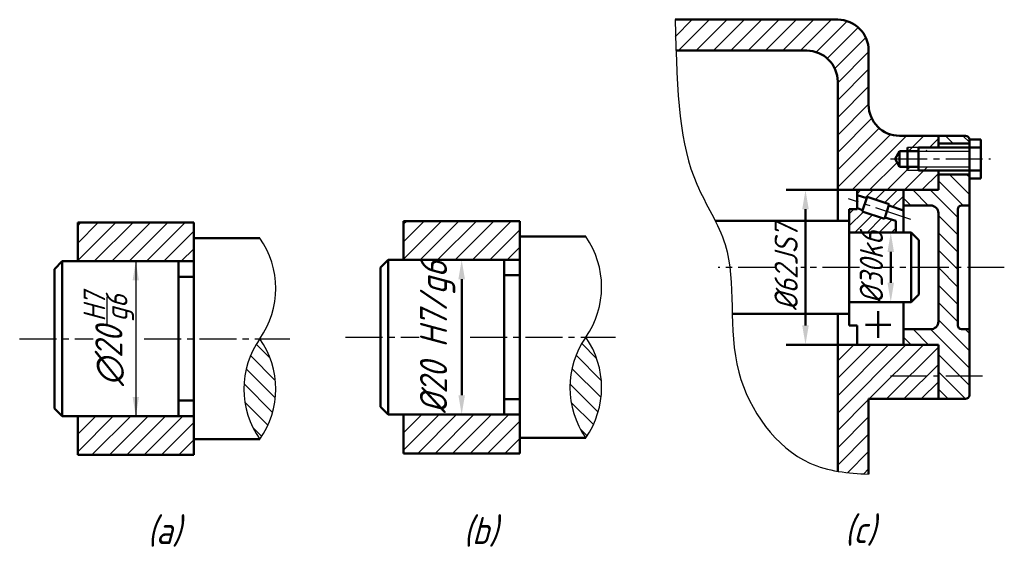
# Model space of a CAD drawing. Header units: millimetres. Extents: x 90 to 217, y 35 to 103.
import ezdxf

# ---------------------------------------------------------------- set-up
doc = ezdxf.new("R2010")
doc.units = ezdxf.units.MM
doc.header["$LTSCALE"] = 0.5
doc.linetypes.add('CENTER2', pattern=[28.575, 19.05, -3.175, 3.175, -3.175])
for name, color, linetype in [('剖面线层', 7, 'Continuous'), ('尺寸层', 221, 'Continuous'), ('细实线层', 7, 'Continuous')]:
    doc.layers.add(name, color=color, linetype=linetype)
for name, color, linetype, lineweight in [('文字层', 227, 'Continuous', 20), ('点画线层', 3, 'CENTER2', 25), ('粗实线层', 1, 'Continuous', 50)]:
    doc.layers.add(name, color=color, linetype=linetype, lineweight=lineweight)
doc.styles.add('工程字体（斜）', font='gbeitc.shx', dxfattribs={"bigfont": 'gbcbig.shx'})
doc.styles.add('工程斜体', font='gbeitc.shx', dxfattribs={"bigfont": 'gbcbig.shx'})
doc.dimstyles.new('gb35', dxfattribs={"dimtxt": 3.5, "dimasz": 2.5, "dimexe": 2.5, "dimexo": 0, "dimgap": 1, "dimtad": 1, "dimdsep": 46, "dimtxsty": '工程字体（斜）', "dimcen": 0, "dimadec": 0, "dimazin": 0, "dimtfac": 1, "dimtmove": 0, "dimatfit": 3, "dimfxl": 0, "dimarcsym": 0})
pattern_1 = [(45, (-131.8737, -84.1677), (-1.122532, 1.122532), [])]
pattern_2 = [(45, (-99.441, -112.749), (-1.122532, 1.122532), [])]
pattern_3 = [(45, (-141.518, -112.9367), (-1.122532, 1.122532), [])]

# ---------------------------------------------------------------- blocks, each defined once
blk = doc.blocks.new('*D13')
at = {"layer": 'Defpoints', "color": 0, "ltscale": 0.5}
for p in [(195.73, 81.43), (191.58, 61.43), (195.73, 61.43)]:
    blk.add_point(p, dxfattribs=at)
at = {"layer": '尺寸层', "color": 0, "lineweight": -2, "ltscale": 0.5}
for p, q in [((195.73, 81.43), (189.08, 81.43)), ((191.58, 78.93), (191.58, 63.93)), ((195.73, 61.43), (189.08, 61.43))]:
    blk.add_line(p, q, dxfattribs=at)
at = {"layer": '尺寸层', "color": 0, "ltscale": 0.5}
for points in [[(191.16, 78.93), (192, 78.93), (191.58, 81.43)], [(191.16, 63.93), (192, 63.93), (191.58, 61.43)]]:
    blk.add_solid(points, dxfattribs=at)
at = {"layer": '尺寸层', "color": 0, "ltscale": 0.5, "insert": (189.08, 71.43), "char_height": 3, "attachment_point": 5, "rotation": 90, "style": '工程字体（斜）'}
blk.add_mtext('%%C62JS7', dxfattribs=at)
blk = doc.blocks.new('*D14')
at = {"layer": 'Defpoints', "color": 0, "ltscale": 0.5}
for p in [(201.23, 75.93), (201.23, 66.93), (202.59, 66.93)]:
    blk.add_point(p, dxfattribs=at)
at = {"layer": '尺寸层', "color": 0, "lineweight": -2, "ltscale": 0.5}
for p, q in [((201.23, 75.93), (205.09, 75.93)), ((202.59, 73.43), (202.59, 69.43)), ((201.23, 66.93), (205.09, 66.93))]:
    blk.add_line(p, q, dxfattribs=at)
at = {"layer": '尺寸层', "color": 0, "ltscale": 0.5}
for points in [[(202.17, 73.43), (203, 73.43), (202.59, 75.93)], [(202.17, 69.43), (203, 69.43), (202.59, 66.93)]]:
    blk.add_solid(points, dxfattribs=at)
at = {"layer": '尺寸层', "color": 0, "ltscale": 0.5, "insert": (200.09, 71.43), "char_height": 3, "attachment_point": 5, "rotation": 90, "style": '工程字体（斜）'}
blk.add_mtext('%%C30k6', dxfattribs=at)
blk = doc.blocks.new('*D15')
at = {"layer": 'Defpoints', "color": 0, "ltscale": 0.5}
for p in [(150.69, 72.4), (147.19, 52.4), (150.69, 52.4)]:
    blk.add_point(p, dxfattribs=at)
at = {"layer": '尺寸层', "color": 0, "lineweight": -2, "ltscale": 0.5}
for p, q in [((150.69, 72.4), (144.69, 72.4)), ((147.19, 69.9), (147.19, 54.9)), ((150.69, 52.4), (144.69, 52.4))]:
    blk.add_line(p, q, dxfattribs=at)
at = {"layer": '尺寸层', "color": 0, "ltscale": 0.5}
for points in [[(146.77, 69.9), (147.61, 69.9), (147.19, 72.4)], [(146.77, 54.9), (147.61, 54.9), (147.19, 52.4)]]:
    blk.add_solid(points, dxfattribs=at)
at = {"layer": '尺寸层', "color": 0, "ltscale": 0.5, "insert": (144.08, 62.4), "char_height": 3.5, "attachment_point": 5, "rotation": 90, "style": '工程字体（斜）'}
blk.add_mtext('%%C20 H7/g6', dxfattribs=at)
blk = doc.blocks.new('fg')
at = {"layer": '剖面线层', "ltscale": 0.5}
h = blk.add_hatch(dxfattribs=at)
h.set_pattern_fill('ANSI31', scale=0.5, style=0)
h.set_pattern_definition(pattern_1)
h.paths.add_polyline_path([(67.86, 15.257, 0.4142136), (63.86, 19.257), (42.86, 19.257), (42.86, 15.257), (59.86, 15.257, -0.4142136), (63.86, 11.257), (63.86, -2.743), (76.86, -2.743), (76.86, -0.243), (75.36, -0.243), (72.86, -0.243), (72.86, 0.257), (71.86, 0.257), (71.282, 1.257), (71.86, 2.257), (72.86, 2.257), (72.86, 2.757), (75.36, 2.757), (76.86, 2.757), (76.86, 4.257), (71.86, 4.257, -0.4142136), (67.86, 8.257)])
h.paths.add_polyline_path([(75.36, 2.757), (72.86, 2.757), (72.86, 2.257), (75.36, 2.257)], flags=17)
h.paths.add_polyline_path([(75.36, 0.257), (72.86, 0.257), (72.86, -0.243), (75.36, -0.243)], flags=17)
h = blk.add_hatch(dxfattribs=at)
h.set_pattern_fill('ANSI31', scale=0.5, style=0)
h.set_pattern_definition(pattern_3)
edge = h.paths.add_edge_path()
edge.add_line((-34.259, -6.958), (-34.259, -11.958))
edge.add_line((-19.259, -11.958), (-34.259, -11.958))
edge.add_line((-19.259, -31.958), (-19.259, -36.958))
edge.add_line((-34.259, -6.958), (-19.259, -6.958))
h = blk.add_hatch(dxfattribs=at)
h.set_pattern_fill('ANSI31', scale=0.5, style=0)
h.set_pattern_definition(pattern_2)
edge = h.paths.add_edge_path()
edge.add_line((7.818, -6.77), (7.818, -11.77))
edge.add_line((22.818, -11.77), (7.818, -11.77))
edge.add_line((22.818, -31.77), (22.818, -36.77))
edge.add_line((7.818, -6.77), (22.818, -6.77))
h = blk.add_hatch(dxfattribs=at)
h.set_pattern_fill('ANSI31', scale=0.5, angle=90, style=0)
h.set_pattern_definition([(135, (-124.2874, -84.1677), (-1.122532, -1.122532), [])])
edge = h.paths.add_edge_path()
edge.add_arc((-20.01, -28.458), 11.316, 324.94109, 395.05891)
edge.add_arc((-1.485, -28.458), 11.316, 144.94109, 215.05891)
h = blk.add_hatch(dxfattribs=at)
h.set_pattern_fill('ANSI31', scale=0.5, angle=90, style=0)
h.set_pattern_definition([(135, (-129.345, -84.1677), (-1.122532, -1.122532), [])])
edge = h.paths.add_edge_path()
edge.add_arc((22.067, -28.27), 11.316, 324.94109, 395.05891)
edge.add_arc((40.592, -28.27), 11.316, 144.94109, 215.05891)
h = blk.add_hatch(dxfattribs=at)
h.set_pattern_fill('ANSI31', scale=0.5, style=0)
h.set_pattern_definition(pattern_1)
edge = h.paths.add_edge_path()
edge.add_line((67.86, -29.743), (76.86, -29.743))
edge.add_line((76.86, -29.743), (76.86, -22.743))
edge.add_line((76.86, -22.743), (63.86, -22.743))
edge.add_line((63.86, -22.743), (63.86, -39.089))
edge.add_spline(control_points=[(63.86, -39.089), (65.159, -39.311), (66.501, -39.405), (67.86, -39.452)], knot_values=[61.6065401, 61.6065401, 61.6065401, 61.6065401, 65.6068425, 65.6068425, 65.6068425, 65.6068425], degree=3, periodic=0)
edge.add_line((67.86, -39.452), (67.86, -29.743))
h = blk.add_hatch(dxfattribs=at)
h.set_pattern_fill('ANSI31', scale=0.5, style=0)
h.set_pattern_definition(pattern_2)
h.paths.add_polyline_path([(22.818, -31.77), (7.818, -31.77), (7.818, -36.77), (22.818, -36.77)])
h = blk.add_hatch(dxfattribs=at)
h.set_pattern_fill('ANSI31', scale=0.5, style=0)
h.set_pattern_definition(pattern_3)
h.paths.add_polyline_path([(-19.259, -31.958), (-34.259, -31.958), (-34.259, -36.958), (-19.259, -36.958)])
at = {"layer": '细实线层', "ltscale": 0.5}
h = blk.add_hatch(dxfattribs=at)
h.set_pattern_fill('ANSI31', scale=0.5, angle=90, style=0)
h.set_pattern_definition([(135, (-131.8737, -84.1677), (-1.122532, -1.122532), [])])
h.paths.add_polyline_path([(80.36, 4.257), (76.86, 4.257), (76.86, 3.257), (80.86, 3.257), (80.86, 3.757, 0.4142136)])
h.paths.add_polyline_path([(80.86, -0.743), (76.86, -0.743), (76.86, -2.743), (72.36, -2.743), (72.36, -4.743), (75.86, -4.743, -0.4142136), (76.86, -5.743), (76.86, -12.743), (79.36, -12.743), (79.36, -5.243, -0.4142136), (79.86, -4.743), (80.86, -4.743)])
h.paths.add_polyline_path([(79.36, -12.743), (76.86, -12.743), (76.86, -19.743, -0.4142136), (75.86, -20.743), (72.36, -20.743), (72.36, -22.743), (76.86, -22.743), (76.86, -26.743), (80.86, -26.743), (80.86, -20.743), (79.86, -20.743, -0.4142136), (79.36, -20.243)])
h.paths.add_polyline_path([(80.86, -26.743), (76.86, -26.743), (76.86, -29.743), (80.36, -29.743, 0.4142136), (80.86, -29.243)])
h = blk.add_hatch(dxfattribs=at)
h.set_pattern_fill('ANSI31', scale=0.35, style=0)
h.set_pattern_definition([(45, (-131.8737, -84.1677), (-0.7857724, 0.7857724), [])])
h.paths.add_polyline_path([(72.36, -2.743), (66.36, -2.743), (66.36, -3.399), (67.613, -3.817), (67.676, -3.627), (70.522, -4.576), (70.459, -4.766), (72.36, -5.399)])
h.paths.add_polyline_path([(71.36, -6.753), (69.953, -6.284), (69.89, -6.473), (67.044, -5.525), (67.107, -5.335), (66.36, -5.086), (66.36, -5.243), (65.36, -5.243), (65.36, -6.743), (65.36, -8.243), (71.36, -8.243)])
at = {"layer": '尺寸层', "color": 7, "ltscale": 0.5}
for p, q in [((-23.257, -11.958), (-29.26, -11.958)), ((-26.76, -11.958), (-26.76, -31.958)), ((-30.467, -20.022), (-30.467, -16.543)), ((-23.257, -31.958), (-29.26, -31.958))]:
    blk.add_line(p, q, dxfattribs=at)
for points in [[(-27.168, -14.408), (-26.351, -14.408), (-26.76, -11.958)], [(-27.168, -29.508), (-26.351, -29.508), (-26.76, -31.958)]]:
    blk.add_solid(points, dxfattribs=at)
at = {"layer": '点画线层', "color": 7, "ltscale": 0.5}
for p, q in [((70.67, 1.257), (83.613, 1.257)), ((73.327, -6.565), (65.247, -3.872)), ((55.787, -12.743), (48.435, -12.743)), ((66.667, -12.743), (59.12, -12.743)), ((85.371, -12.743), (69.706, -12.743)), ((-41.753, -21.958), (-32.252, -21.958)), ((-25.668, -21.958), (-6.887, -21.958)), ((0.324, -21.77), (9.825, -21.77)), ((16.409, -21.77), (35.19, -21.77)), ((70.67, -26.743), (82.858, -26.743))]:
    blk.add_line(p, q, dxfattribs=at)
at = {"layer": '粗实线层', "color": 7, "ltscale": 0.5}
for p, q in [((42.86, 19.257), (63.86, 19.257)), ((42.986, 15.257), (59.86, 15.257)), ((67.86, 15.257), (67.86, 8.257)), ((63.86, 11.257), (63.86, -6.743)), ((71.86, 4.257), (80.36, 4.257)), ((76.86, 4.257), (76.86, 2.757)), ((72.86, 2.757), (72.86, -0.243)), ((74.283, 2.757), (82.36, 2.757)), ((74.283, 2.757), (74.283, -0.243)), ((76.86, 3.257), (80.86, 3.257)), ((80.86, 3.757), (82.36, 3.757)), ((80.86, 3.757), (80.86, -29.243)), ((82.36, 3.757), (82.36, -1.243)), ((71.86, 2.257), (71.282, 1.257)), ((71.86, 2.257), (74.283, 2.257)), ((71.86, 2.257), (71.86, 0.257)), ((71.282, 1.257), (71.86, 0.257)), ((71.86, 0.257), (74.283, 0.257)), ((74.283, -0.243), (82.36, -0.243)), ((76.86, -0.243), (76.86, -2.743)), ((76.86, -0.743), (80.86, -0.743)), ((80.86, -1.243), (82.36, -1.243)), ((63.86, -2.743), (76.86, -2.743)), ((66.36, -5.243), (66.36, -2.743)), ((67.613, -3.817), (66.36, -3.399)), ((67.044, -5.525), (67.676, -3.627)), ((70.522, -4.576), (67.676, -3.627)), ((72.36, -8.243), (72.36, -2.743)), ((69.89, -6.473), (70.522, -4.576)), ((72.36, -5.399), (70.459, -4.766)), ((72.36, -4.743), (75.86, -4.743)), ((79.86, -4.743), (80.86, -4.743)), ((65.36, -6.743), (65.36, -5.243)), ((65.36, -5.243), (66.36, -5.243)), ((67.107, -5.335), (66.36, -5.086)), ((69.89, -6.473), (67.044, -5.525)), ((71.36, -6.753), (69.953, -6.284)), ((76.86, -5.743), (76.86, -19.743)), ((79.36, -5.243), (79.36, -20.243)), ((-34.259, -6.958), (-34.259, -11.958)), ((-34.259, -6.958), (-19.259, -6.958)), ((-19.259, -6.958), (-19.259, -31.958)), ((7.818, -6.77), (7.818, -11.77)), ((7.818, -6.77), (22.818, -6.77)), ((22.818, -6.77), (22.818, -31.77)), ((65.36, -6.743), (48.059, -6.743)), ((65.36, -6.743), (65.36, -12.743)), ((71.36, -8.243), (71.36, -6.753)), ((22.818, -8.77), (31.33, -8.77)), ((73.36, -8.243), (65.36, -8.243)), ((73.36, -8.243), (74.36, -9.243)), ((73.36, -8.243), (73.36, -12.743)), ((-19.259, -8.958), (-10.747, -8.958)), ((74.36, -9.243), (74.36, -12.743)), ((-36.259, -11.958), (-37.259, -12.958)), ((-36.259, -11.958), (-36.259, -31.958)), ((-36.259, -11.958), (-34.259, -11.958)), ((-19.259, -11.958), (-34.259, -11.958)), ((-21.259, -11.958), (-21.259, -31.958)), ((5.818, -11.77), (4.818, -12.77)), ((5.818, -11.77), (5.818, -31.77)), ((5.818, -11.77), (7.818, -11.77)), ((22.818, -11.77), (7.818, -11.77)), ((20.818, -11.77), (20.818, -31.77)), ((-37.259, -12.958), (-37.259, -30.958)), ((-19.259, -13.958), (-21.259, -13.958)), ((4.818, -12.77), (4.818, -30.77)), ((22.818, -13.77), (20.818, -13.77)), ((65.36, -18.743), (65.36, -12.743)), ((73.36, -17.243), (73.36, -12.743)), ((74.36, -16.243), (74.36, -12.743)), ((73.36, -17.243), (74.36, -16.243)), ((73.36, -17.243), (65.36, -17.243)), ((72.36, -17.243), (72.36, -22.743)), ((65.36, -18.743), (50.245, -18.743)), ((63.86, -18.743), (63.86, -39.089)), ((65.36, -18.743), (65.36, -20.243)), ((69.105, -18.385), (69.105, -21.853)), ((65.36, -20.243), (66.36, -20.243)), ((66.36, -20.243), (66.36, -22.743)), ((67.469, -20.147), (70.742, -20.147)), ((72.36, -20.743), (75.86, -20.743)), ((79.86, -20.743), (80.86, -20.743)), ((63.86, -22.743), (76.86, -22.743)), ((76.86, -29.743), (76.86, -22.743)), ((-19.259, -29.958), (-21.259, -29.958)), ((22.818, -29.77), (20.818, -29.77)), ((80.36, -29.743), (67.86, -29.743)), ((67.86, -29.743), (67.86, -39.452)), ((-36.259, -31.958), (-37.259, -30.958)), ((5.818, -31.77), (4.818, -30.77)), ((5.818, -31.77), (7.818, -31.77)), ((7.818, -31.77), (7.818, -36.77)), ((22.818, -31.77), (7.818, -31.77)), ((22.818, -31.77), (22.818, -36.77)), ((-36.259, -31.958), (-34.259, -31.958)), ((-34.259, -31.958), (-34.259, -36.958)), ((-19.259, -31.958), (-34.259, -31.958)), ((-19.259, -31.958), (-19.259, -36.958)), ((-19.259, -34.958), (-10.747, -34.958)), ((22.818, -34.77), (31.33, -34.77)), ((22.818, -36.77), (7.818, -36.77)), ((-19.259, -36.958), (-34.259, -36.958))]:
    blk.add_line(p, q, dxfattribs=at)
for centre, radius, start, end in [((63.86, 15.257), 4, 0, 90), ((59.86, 11.257), 4, 0, 90), ((71.86, 8.257), 4, 180, 270), ((80.36, 3.757), 0.5, 0, 90), ((75.86, -5.743), 1, 0, 90), ((79.86, -5.243), 0.5, 90, 180), ((75.86, -19.743), 1, 270, 0), ((79.86, -20.243), 0.5, 180, 270), ((80.36, -29.243), 0.5, 270, 0)]:
    blk.add_arc(centre, radius, start, end, dxfattribs=at)
at = {"layer": '细实线层', "color": 7, "ltscale": 0.5}
for p, q in [((75.36, 2.757), (72.86, 2.757)), ((74.283, 2.257), (80.86, 2.257)), ((74.283, 0.257), (80.86, 0.257)), ((75.36, -0.243), (72.86, -0.243))]:
    blk.add_line(p, q, dxfattribs=at)
for centre, start, end in [((22.067, -15.27), 324.94109, 35.05891), ((-20.01, -15.458), 324.94109, 35.05891), ((-1.485, -28.458), 144.94109, 215.05891), ((-20.01, -28.458), 324.94109, 35.05891), ((40.592, -28.27), 144.94109, 215.05891), ((22.067, -28.27), 324.94109, 35.05891)]:
    blk.add_arc(centre, 11.316, start, end, dxfattribs=at)
blk.add_open_spline([(42.86, 19.257), (43.146, 9.209), (43.581, 0.038), (51.501, -11.434), (48.535, -25.969), (57.749, -38.582), (65.202, -39.359), (67.86, -39.452)], degree=3, knots=[0, 0, 0, 0, 17.6236099, 26.7237963, 43.1256774, 57.7799409, 65.6068425, 65.6068425, 65.6068425, 65.6068425], dxfattribs=at)
at = {"layer": '尺寸层', "color": 7, "style": '工程字体（斜）'}
blk.add_text('∅20 ', height=3.5, rotation=90, dxfattribs=at).set_placement((-28.489, -28.066))
at = {"layer": '尺寸层', "color": 7, "ltscale": 0.5, "char_height": 2.8, "width": 2.67608, "attachment_point": 1, "rotation": 90, "style": '工程斜体'}
for s, insert in [('H7', (-33.508, -19.733)), ('g6', (-30.64, -19.733))]:
    blk.add_mtext(s, dxfattribs=dict(at, insert=insert))
at = {"layer": '文字层', "color": 7, "ltscale": 0.5, "char_height": 3.5, "width": 6.33072, "attachment_point": 1, "style": '工程斜体'}
for s, insert in [('(c)', (64.77, -44.864)), ('(a)', (-25.252, -44.988)), ('(b)', (15.543, -44.988))]:
    blk.add_mtext(s, dxfattribs=dict(at, insert=insert))
at = {"layer": '尺寸层', "color": 7, "ltscale": 0.5}
dim = blk.add_linear_dim(base=(59.705, -22.743), p1=(63.86, -2.743), p2=(63.86, -22.743), angle=90, text='%%C62JS7', dimstyle='gb35', override={"dimtxt": 3}, dxfattribs=at)
dim.commit()
dim.dimension.update_dxf_attribs({"geometry": '*D13', "text_midpoint": (57.205, -12.743), "insert": (-131.874, -84.168)})
dim = blk.add_linear_dim(base=(70.713, -17.243), p1=(69.36, -8.243), p2=(69.36, -17.243), angle=90, text='%%C30k6', dimstyle='gb35', override={"dimtxt": 3}, dxfattribs=at)
dim.commit()
dim.dimension.update_dxf_attribs({"geometry": '*D14', "text_midpoint": (70.713, -12.743), "dimtype": 128, "insert": (-131.874, -84.168)})
dim = blk.add_linear_dim(base=(15.317, -31.77), p1=(18.82, -11.77), p2=(18.82, -31.77), angle=90, text='%%C20 H7/g6', dimstyle='gb35', dxfattribs=at)
dim.commit()
dim.dimension.update_dxf_attribs({"geometry": '*D15', "text_midpoint": (12.203, -21.77), "insert": (-131.874, -84.168)})

msp = doc.modelspace()

# ---------------------------------------------------------------- block references
at = {"layer": '粗实线层', "color": 7}
msp.add_blockref('fg', (131.87, 84.17), dxfattribs=at)

doc.saveas('drawing.dxf')
